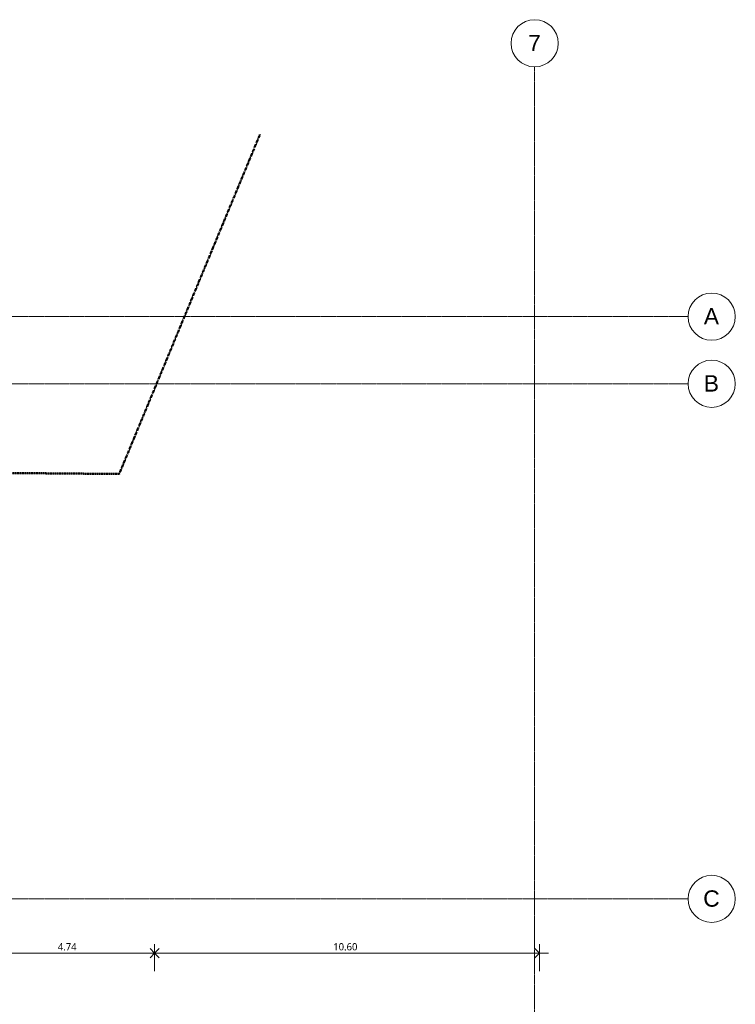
# Model space of a CAD drawing. Header units: millimetres. Extents: x -61176 to 31560, y -11428 to 53287.
# Tile 124 of 124: x 11843 to 31560, y 26145 to 53287. Entities that reach past the tile are written whole.
import ezdxf

# ---------------------------------------------------------------- set-up
doc = ezdxf.new("R2010")
doc.units = ezdxf.units.MM
doc.linetypes.add('Double tiret', pattern=[42.8625, 15.875, -4.7625, 6.35, -4.7625, 6.35, -4.7625])
doc.linetypes.add('Ligne de quadrillage', pattern=[22.225, 12.7, -3.175, 3.175, -3.175])
for name, color, linetype, lineweight in [('A-ANNO-DIMS', 211, 'Continuous', 9), ('A-ANNO-DIMS-100', 211, 'Continuous', 9), ('C-PROP-LINE', 91, 'Double tiret', 25), ('S-GRID', 1, 'Continuous', 9), ('S-GRID-IDEN', 1, 'Continuous', 9)]:
    doc.layers.add(name, color=color, linetype=linetype, lineweight=lineweight)
doc.styles.add('Arial', font='arial.ttf', dxfattribs={"height": 450})
doc.styles.add('Trebuchet MS_B', font='txt', dxfattribs={"height": 200})
doc.dimstyles.new('Cotes_linéaires_rouge_2mm', dxfattribs={"dimscale": 304.8, "dimtxt": 206.190181, "dimasz": 0.410105, "dimexe": 0.82021, "dimexo": 0.0625, "dimgap": 0.065617, "dimtad": 1, "dimlfac": 0.001, "dimrnd": 0.01, "dimzin": 0, "dimdsep": 46, "dimtxsty": 'Trebuchet MS_B', "dimblk1": 'OPEN30', "dimblk2": 'OPEN30', "dimsah": 1, "dimcen": 0.09, "dimdle": 0.82021, "dimazin": 0, "dimtfac": 1, "dimtdec": 4, "dimtix": 1, "dimtmove": 0, "dimatfit": 3, "dimfxl": 1.64042, "dimfxlon": 1, "dimtvp": 1, "dimtolj": 1, "dimtzin": 0, "dimarcsym": 2})

# ---------------------------------------------------------------- blocks, each defined once
blk = doc.blocks.new('Family - ___-384955-Niveau 1')
at = {"layer": 'C-PROP-LINE', "color": 10, "lineweight": 50}
for p, q in [((-40764, 14584), (-50126, 18464)), ((-40824, 7785), (-40764, 14584))]:
    blk.add_line(p, q, dxfattribs=at)
blk = doc.blocks.new('Quadrillage - Extrémité de la ligne de quadrillage - Cercle-11506-Niveau 1')
at = {"layer": 'S-GRID-IDEN'}
blk.add_circle((0, 0), 6.5, dxfattribs=at)
blk = doc.blocks.new('DIMBLOCK25-Niveau 1')
at = {"layer": 'A-ANNO-DIMS-100'}
for p, q in [((10821, 27055), (10821, 27805)), ((15560, 27055), (15560, 27805)), ((10821, 27555), (15560, 27555)), ((10821, 27555), (10821, 27055)), ((15560, 27555), (15560, 27055))]:
    blk.add_line(p, q, dxfattribs=at)
at = {"layer": 'A-ANNO-DIMS-100', "lineweight": 25}
for p, q in [((10821, 27555), (10696, 27680)), ((10821, 27555), (10696, 27430)), ((10821, 27555), (10946, 27680)), ((10821, 27555), (10946, 27430)), ((15560, 27555), (15435, 27680)), ((15560, 27555), (15435, 27430)), ((15560, 27555), (15685, 27680)), ((15560, 27555), (15685, 27430))]:
    blk.add_line(p, q, dxfattribs=at)
at = {"layer": 'A-ANNO-DIMS-100', "color": 0, "insert": (12893, 27831), "char_height": 200, "width": 712.93, "attachment_point": 1, "line_spacing_factor": 1.048425, "style": 'Trebuchet MS_B'}
blk.add_mtext('4.74', dxfattribs=at)
blk = doc.blocks.new('_Open30')
at = {"color": 0, "linetype": 'ByBlock', "lineweight": -2}
for p, q in [((-1, 0.27), (0, 0)), ((0, 0), (-1, -0.27)), ((0, 0), (-1, 0))]:
    blk.add_line(p, q, dxfattribs=at)
blk = doc.blocks.new('DIMBLOCK26-Niveau 1')
at = {"layer": 'A-ANNO-DIMS-100'}
for p, q in [((15560, 27055), (15560, 27805)), ((26163, 27055), (26163, 27805)), ((15560, 27555), (26413, 27555)), ((15560, 27555), (15560, 27055)), ((26163, 27555), (26163, 27055))]:
    blk.add_line(p, q, dxfattribs=at)
at = {"layer": 'A-ANNO-DIMS-100', "lineweight": 25}
for p, q in [((15560, 27555), (15435, 27680)), ((15560, 27555), (15435, 27430)), ((15560, 27555), (15685, 27680)), ((15560, 27555), (15685, 27430)), ((26163, 27555), (26038, 27680)), ((26163, 27555), (26038, 27430))]:
    blk.add_line(p, q, dxfattribs=at)
at = {"layer": 'A-ANNO-DIMS-100', "color": 0, "insert": (20482, 27831), "char_height": 200, "width": 910.03, "attachment_point": 1, "line_spacing_factor": 1.048425, "style": 'Trebuchet MS_B'}
blk.add_mtext('10.60', dxfattribs=at)

msp = doc.modelspace()

# ---------------------------------------------------------------- linework, layer by layer
at = {"layer": 'S-GRID', "linetype": 'Ligne de quadrillage', "lineweight": 18}
for p, q in [((26031.644, -9486.555), (26031.644, 51986.924)), ((-61176.497, 45100.937), (30259.658, 45100.937)), ((-61176.497, 43250.937), (30259.658, 43250.937)), ((-61176.497, 29050.937), (30259.658, 29050.937))]:
    msp.add_line(p, q, dxfattribs=at)

# ---------------------------------------------------------------- block references
at = {"layer": 'C-PROP-LINE', "color": 10, "lineweight": 50, "rotation": 270.0000000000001}
msp.add_blockref('Family - ___-384955-Niveau 1', (0, 0), dxfattribs=at)
at = {"layer": 'S-GRID-IDEN', "xscale": 99.99999999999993, "yscale": 99.99999999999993, "zscale": 99.99999999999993}
msp.add_blockref('Quadrillage - Extrémité de la ligne de quadrillage - Cercle-11506-Niveau 1', (26031.644, 52636.924), dxfattribs=at)
at = {"layer": 'S-GRID-IDEN', "xscale": 99.99999999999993, "yscale": 99.99999999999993, "zscale": 99.99999999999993, "rotation": 269.9999999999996}
for p in [(30909.658, 45100.937), (30909.658, 43250.937), (30909.658, 29050.937)]:
    msp.add_blockref('Quadrillage - Extrémité de la ligne de quadrillage - Cercle-11506-Niveau 1', p, dxfattribs=at)

# ---------------------------------------------------------------- texts
at = {"layer": 'S-GRID-IDEN', "char_height": 450, "attachment_point": 1, "style": 'Arial'}
for s, insert, width in [('7', (25853.022, 52869.49), 424.89437), ('A', (30692.079, 45336.204), 513.08), ('B', (30692.079, 43486.204), 513.08), ('C', (30675.579, 29286.204), 553.16437)]:
    msp.add_mtext(s, dxfattribs=dict(at, insert=insert, width=width))

# ---------------------------------------------------------------- dimensions: what is measured, and where the dimension line sits
at = {"layer": 'A-ANNO-DIMS'}
for base, p1, p2, override, picture, middle in [((15559.911, 27554.893), (10820.885, 27054.893), (15559.911, 27054.893), {"dimpost": '<>', "dimfxl": 4739.025808}, 'DIMBLOCK25-Niveau 1', (13190.398, 27678.26)), ((26162.855, 27554.893), (15559.911, 27054.893), (26162.855, 27054.893), {"dimpost": '<>', "dimfxl": 10602.944172}, 'DIMBLOCK26-Niveau 1', (20861.383, 27678.866))]:
    dim = msp.add_linear_dim(base=base, p1=p1, p2=p2, angle=0, dimstyle='Cotes_linéaires_rouge_2mm', override=override, dxfattribs=at)
    dim.commit()
    dim.dimension.update_dxf_attribs({"geometry": picture, "text_midpoint": middle})

doc.saveas('drawing.dxf')
